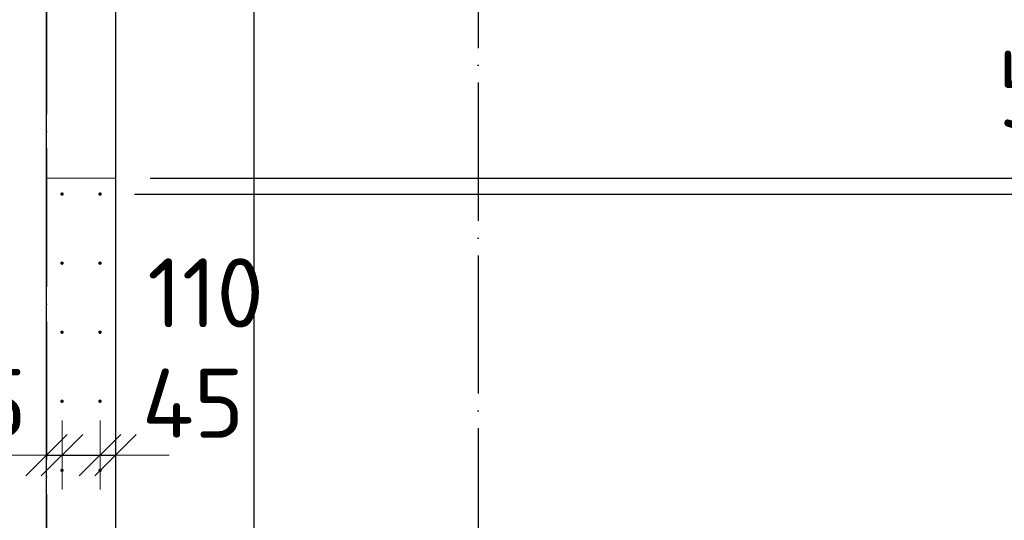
# Model space of a CAD drawing. Header units: millimetres. Extents: x 76517 to 124446, y -73423 to -21861.
# Tile 59 of 117: x 93823 to 96672, y -46991 to -45541. Entities that reach past the tile are written whole.
import ezdxf

# ---------------------------------------------------------------- set-up
doc = ezdxf.new("R2010")
doc.units = ezdxf.units.MM
doc.header["$PDMODE"] = 65
for name, pattern in [('______11', [500, 400, -50, 0, -50]), ('______2', [270, 200, -70]), ('______5', [1100, 800, -100, 100, -100])]:
    doc.linetypes.add(name, pattern=pattern)
for name, color, linetype, lineweight in [('Арм.стержн. Выпуски', 180, 'Continuous', 35), ('Размерная линия_ общее_1', 7, 'Continuous', 13), ('Стена_ общее', 7, 'Continuous', 35), ('Фундамент_ общее', 7, 'Continuous', 35)]:
    doc.layers.add(name, color=color, linetype=linetype, lineweight=lineweight)
doc.layers.add('Осевая линия_ общее', color=7, linetype='______5', lineweight=13, true_color=0xa0a0a0)
doc.styles.add('ISOCPEUR', font='ISOCPEUR')
doc.dimstyles.new('DIMSTYLE_10', dxfattribs={"dimtxt": 200, "dimasz": 200, "dimexe": 0, "dimexo": 0, "dimgap": 100, "dimtad": 2, "dimdec": 0, "dimrnd": 5, "dimzin": 12, "dimdsep": 46, "dimtxsty": 'ISOCPEUR', "dimblk1": 'ALL_ML_STRICH', "dimblk2": 'ALL_ML_STRICH', "dimsah": 1, "dimcen": 0, "dimclrd": 7, "dimclre": 256, "dimclrt": 7, "dimadec": 0, "dimazin": 0, "dimtfac": 1, "dimtdec": 0, "dimtix": 1, "dimtmove": 2, "dimatfit": 3, "dimfxl": 0, "dimtvp": 1.2, "dimtzin": 0, "dimlwd": 0, "dimlwe": -3, "dimarcsym": 0})
doc.dimstyles.new('DIMSTYLE_16', dxfattribs={"dimtxt": 200, "dimasz": 200, "dimexe": 0, "dimexo": 0, "dimgap": 100, "dimtad": 2, "dimdec": 0, "dimrnd": 5, "dimzin": 12, "dimdsep": 46, "dimtxsty": 'ISOCPEUR', "dimblk1": 'ALL_ML_STRICH', "dimblk2": 'ALL_ML_STRICH', "dimsah": 1, "dimcen": 0, "dimclrd": 7, "dimclre": 256, "dimclrt": 7, "dimadec": 0, "dimazin": 0, "dimtfac": 1, "dimtdec": 0, "dimtix": 1, "dimtmove": 2, "dimatfit": 3, "dimfxl": 0, "dimtzin": 0, "dimlwd": 0, "dimlwe": -3, "dimarcsym": 0})

# ---------------------------------------------------------------- blocks, each defined once
blk = doc.blocks.new('ALL_ML_STRICH')
at = {"color": 0, "linetype": 'ByBlock', "lineweight": -2}
for p, q in [((0, -0.5), (0, 0.5)), ((-0.3, -0.3), (0.3, 0.3)), ((-1, 0), (0.5, 0))]:
    blk.add_line(p, q, dxfattribs=at)
blk = doc.blocks.new('*D180')
at = {"layer": 'DEFPOINTS', "color": 7, "linetype": 'Continuous', "lineweight": 13, "transparency": 33554687}
for p in [(93945, -46714.7), (93900, -46801.8), (93900, -46830.2)]:
    blk.add_point(p, dxfattribs=at)
at = {"layer": 'Размерная линия_ общее_1', "color": 253, "linetype": 'Continuous', "lineweight": -2, "true_color": 0xa0a0a0, "transparency": 33554687}
for p, q in [((93900, -46801.8), (93900, -46801.8)), ((93945, -46801.8), (93945, -46801.8))]:
    blk.add_line(p, q, dxfattribs=at)
at = {"layer": 'Размерная линия_ общее_1', "color": 7, "linetype": 'Continuous', "lineweight": -2, "transparency": 33554687}
blk.add_line((93900, -46801.8), (93945, -46801.8), dxfattribs=at)
at = {"layer": 'Размерная линия_ общее_1', "color": 7, "linetype": 'Continuous', "lineweight": 13, "transparency": 33554687, "xscale": 200, "yscale": 200, "zscale": 200}
blk.add_blockref('ALL_ML_STRICH', (93945, -46801.8), dxfattribs=at)
at = {"layer": 'Размерная линия_ общее_1', "color": 7, "linetype": 'Continuous', "lineweight": 13, "transparency": 33554687, "xscale": 200, "yscale": 200, "zscale": 200, "rotation": 180}
blk.add_blockref('ALL_ML_STRICH', (93900, -46801.8), dxfattribs=at)
at = {"layer": 'Размерная линия_ общее_1', "color": 7, "linetype": 'Continuous', "lineweight": 13, "transparency": 33554687, "insert": (93694.9, -46652.1), "char_height": 200, "width": 400, "attachment_point": 5, "style": 'ISOCPEUR'}
blk.add_mtext('\\A1;{45}', dxfattribs=at)
blk = doc.blocks.new('*D181')
at = {"layer": 'DEFPOINTS', "color": 7, "linetype": 'Continuous', "lineweight": 13, "transparency": 33554687}
for p in [(93945, -46714.7), (94055, -46714.7), (93945, -46801.8)]:
    blk.add_point(p, dxfattribs=at)
at = {"layer": 'Размерная линия_ общее_1', "color": 253, "linetype": 'Continuous', "lineweight": -2, "true_color": 0xa0a0a0, "transparency": 33554687}
for p, q in [((93945, -46801.8), (93945, -46801.8)), ((94055, -46801.8), (94055, -46801.8))]:
    blk.add_line(p, q, dxfattribs=at)
at = {"layer": 'Размерная линия_ общее_1', "color": 7, "linetype": 'Continuous', "lineweight": -2, "transparency": 33554687}
blk.add_line((93945, -46801.8), (94055, -46801.8), dxfattribs=at)
at = {"layer": 'Размерная линия_ общее_1', "color": 7, "linetype": 'Continuous', "lineweight": 13, "transparency": 33554687, "xscale": 200, "yscale": 200, "zscale": 200, "rotation": 180}
blk.add_blockref('ALL_ML_STRICH', (93945, -46801.8), dxfattribs=at)
at = {"layer": 'Размерная линия_ общее_1', "color": 7, "linetype": 'Continuous', "lineweight": 13, "transparency": 33554687, "xscale": 200, "yscale": 200, "zscale": 200}
blk.add_blockref('ALL_ML_STRICH', (94055, -46801.8), dxfattribs=at)
at = {"layer": 'Размерная линия_ общее_1', "color": 7, "linetype": 'Continuous', "lineweight": 13, "transparency": 33554687, "insert": (94360.5, -46332.1), "char_height": 200, "width": 600, "attachment_point": 5, "style": 'ISOCPEUR'}
blk.add_mtext('\\A1;{110}', dxfattribs=at)
blk = doc.blocks.new('*D182')
at = {"layer": 'DEFPOINTS', "color": 7, "linetype": 'Continuous', "lineweight": 13, "transparency": 33554687}
for p in [(94055, -46714.7), (94055, -46801.8), (94100, -46840.2)]:
    blk.add_point(p, dxfattribs=at)
at = {"layer": 'Размерная линия_ общее_1', "color": 253, "linetype": 'Continuous', "lineweight": -2, "true_color": 0xa0a0a0, "transparency": 33554687}
for p, q in [((94055, -46801.8), (94055, -46801.8)), ((94100, -46801.8), (94100, -46801.8))]:
    blk.add_line(p, q, dxfattribs=at)
at = {"layer": 'Размерная линия_ общее_1', "color": 7, "linetype": 'Continuous', "lineweight": -2, "transparency": 33554687}
blk.add_line((94055, -46801.8), (94100, -46801.8), dxfattribs=at)
at = {"layer": 'Размерная линия_ общее_1', "color": 7, "linetype": 'Continuous', "lineweight": 13, "transparency": 33554687, "xscale": 200, "yscale": 200, "zscale": 200}
blk.add_blockref('ALL_ML_STRICH', (94100, -46801.8), dxfattribs=at)
at = {"layer": 'Размерная линия_ общее_1', "color": 7, "linetype": 'Continuous', "lineweight": 13, "transparency": 33554687, "xscale": 200, "yscale": 200, "zscale": 200, "rotation": 180}
blk.add_blockref('ALL_ML_STRICH', (94055, -46801.8), dxfattribs=at)
at = {"layer": 'Размерная линия_ общее_1', "color": 7, "linetype": 'Continuous', "lineweight": 13, "transparency": 33554687, "insert": (94324.2, -46651.4), "char_height": 200, "width": 400, "attachment_point": 5, "style": 'ISOCPEUR'}
blk.add_mtext('\\A1;{45}', dxfattribs=at)
blk = doc.blocks.new('*D356')
at = {"layer": 'DEFPOINTS', "color": 7, "linetype": 'Continuous', "lineweight": 13, "transparency": 33554687}
for p in [(94055, -46046), (94055, -48046), (97244.3, -48046)]:
    blk.add_point(p, dxfattribs=at)
at = {"layer": 'Размерная линия_ общее_1', "color": 253, "linetype": 'Continuous', "lineweight": -2, "true_color": 0xa0a0a0, "transparency": 33554687}
for p, q in [((94155, -46046), (97244.3, -46046)), ((94155, -48046), (97244.3, -48046))]:
    blk.add_line(p, q, dxfattribs=at)
at = {"layer": 'Размерная линия_ общее_1', "color": 7, "linetype": 'Continuous', "lineweight": -2, "transparency": 33554687}
blk.add_line((97244.3, -48046), (97244.3, -46046), dxfattribs=at)
at = {"layer": 'Размерная линия_ общее_1', "color": 7, "linetype": 'Continuous', "lineweight": 13, "transparency": 33554687, "xscale": 200, "yscale": 200, "zscale": 200}
for p, rotation in [((97244.3, -46046), 90), ((97244.3, -48046), 270)]:
    blk.add_blockref('ALL_ML_STRICH', p, dxfattribs=dict(at, rotation=rotation))
at = {"layer": 'Размерная линия_ общее_1', "color": 7, "linetype": 'Continuous', "lineweight": 13, "transparency": 33554687, "insert": (96994.3, -47786), "char_height": 200, "width": 10, "attachment_point": 1, "rotation": 90, "line_spacing_factor": 0.60241, "style": 'ISOCPEUR'}
blk.add_mtext('10х200=2000', dxfattribs=at)
blk = doc.blocks.new('*D357')
at = {"layer": 'DEFPOINTS', "color": 7, "linetype": 'Continuous', "lineweight": 13, "transparency": 33554687}
for p in [(94100, -46000), (94055, -46046), (97244.3, -46046)]:
    blk.add_point(p, dxfattribs=at)
at = {"layer": 'Размерная линия_ общее_1', "color": 253, "linetype": 'Continuous', "lineweight": -2, "true_color": 0xa0a0a0, "transparency": 33554687}
for p, q in [((94200, -46000), (97244.3, -46000)), ((94155, -46046), (97244.3, -46046))]:
    blk.add_line(p, q, dxfattribs=at)
at = {"layer": 'Размерная линия_ общее_1', "color": 7, "linetype": 'Continuous', "lineweight": -2, "transparency": 33554687}
blk.add_line((97244.3, -46046), (97244.3, -46000), dxfattribs=at)
at = {"layer": 'Размерная линия_ общее_1', "color": 7, "linetype": 'Continuous', "lineweight": 13, "transparency": 33554687, "xscale": 200, "yscale": 200, "zscale": 200}
for p, rotation in [((97244.3, -46046), 270), ((97244.3, -46000), 90)]:
    blk.add_blockref('ALL_ML_STRICH', p, dxfattribs=dict(at, rotation=rotation))
at = {"layer": 'Размерная линия_ общее_1', "color": 7, "linetype": 'Continuous', "lineweight": 13, "transparency": 33554687, "insert": (96773.3, -45759.9), "char_height": 200, "width": 400, "attachment_point": 5, "rotation": 90, "style": 'ISOCPEUR'}
blk.add_mtext('\\A1;{45}', dxfattribs=at)
blk = doc.blocks.new('*D358')
at = {"layer": 'DEFPOINTS', "color": 7, "linetype": 'Continuous', "lineweight": 13, "transparency": 33554687}
for p in [(94100, -45000), (94100, -46000), (97244.3, -46000)]:
    blk.add_point(p, dxfattribs=at)
at = {"layer": 'Размерная линия_ общее_1', "color": 253, "linetype": 'Continuous', "lineweight": -2, "true_color": 0xa0a0a0, "transparency": 33554687}
for p, q in [((94200, -45000), (97244.3, -45000)), ((94200, -46000), (97244.3, -46000))]:
    blk.add_line(p, q, dxfattribs=at)
at = {"layer": 'Размерная линия_ общее_1', "color": 7, "linetype": 'Continuous', "lineweight": -2, "transparency": 33554687}
blk.add_line((97244.3, -46000), (97244.3, -45000), dxfattribs=at)
at = {"layer": 'Размерная линия_ общее_1', "color": 7, "linetype": 'Continuous', "lineweight": 13, "transparency": 33554687, "xscale": 200, "yscale": 200, "zscale": 200}
for p, rotation in [((97244.3, -45000), 90), ((97244.3, -46000), 270)]:
    blk.add_blockref('ALL_ML_STRICH', p, dxfattribs=dict(at, rotation=rotation))
at = {"layer": 'Размерная линия_ общее_1', "color": 7, "linetype": 'Continuous', "lineweight": 13, "transparency": 33554687, "insert": (97094.3, -45470), "char_height": 200, "width": 800, "attachment_point": 5, "rotation": 90, "style": 'ISOCPEUR'}
blk.add_mtext('\\A1;{1000}', dxfattribs=at)

msp = doc.modelspace()

# ---------------------------------------------------------------- hatches: boundary and pattern name
at = {"layer": 'Арм.стержн. Выпуски', "linetype": 'Continuous', "lineweight": 35, "transparency": 33554687}
for points in [[(93950, -46046), (93949.6, -46044.1), (93948.5, -46042.5), (93946.9, -46041.4), (93945, -46041), (93943.1, -46041.4), (93941.5, -46042.5), (93940.4, -46044.1), (93940, -46046), (93940.4, -46047.9), (93941.5, -46049.5), (93943.1, -46050.6), (93945, -46051), (93946.9, -46050.6), (93948.5, -46049.5), (93949.6, -46047.9)], [(94060, -46046), (94059.6, -46044.1), (94058.5, -46042.5), (94056.9, -46041.4), (94055, -46041), (94053.1, -46041.4), (94051.5, -46042.5), (94050.4, -46044.1), (94050, -46046), (94050.4, -46047.9), (94051.5, -46049.5), (94053.1, -46050.6), (94055, -46051), (94056.9, -46050.6), (94058.5, -46049.5), (94059.6, -46047.9)], [(93950, -46246), (93949.6, -46244.1), (93948.5, -46242.5), (93946.9, -46241.4), (93945, -46241), (93943.1, -46241.4), (93941.5, -46242.5), (93940.4, -46244.1), (93940, -46246), (93940.4, -46247.9), (93941.5, -46249.5), (93943.1, -46250.6), (93945, -46251), (93946.9, -46250.6), (93948.5, -46249.5), (93949.6, -46247.9)], [(94060, -46246), (94059.6, -46244.1), (94058.5, -46242.5), (94056.9, -46241.4), (94055, -46241), (94053.1, -46241.4), (94051.5, -46242.5), (94050.4, -46244.1), (94050, -46246), (94050.4, -46247.9), (94051.5, -46249.5), (94053.1, -46250.6), (94055, -46251), (94056.9, -46250.6), (94058.5, -46249.5), (94059.6, -46247.9)], [(93950, -46446), (93949.6, -46444.1), (93948.5, -46442.5), (93946.9, -46441.4), (93945, -46441), (93943.1, -46441.4), (93941.5, -46442.5), (93940.4, -46444.1), (93940, -46446), (93940.4, -46447.9), (93941.5, -46449.5), (93943.1, -46450.6), (93945, -46451), (93946.9, -46450.6), (93948.5, -46449.5), (93949.6, -46447.9)], [(94060, -46446), (94059.6, -46444.1), (94058.5, -46442.5), (94056.9, -46441.4), (94055, -46441), (94053.1, -46441.4), (94051.5, -46442.5), (94050.4, -46444.1), (94050, -46446), (94050.4, -46447.9), (94051.5, -46449.5), (94053.1, -46450.6), (94055, -46451), (94056.9, -46450.6), (94058.5, -46449.5), (94059.6, -46447.9)], [(93950, -46646), (93949.6, -46644.1), (93948.5, -46642.5), (93946.9, -46641.4), (93945, -46641), (93943.1, -46641.4), (93941.5, -46642.5), (93940.4, -46644.1), (93940, -46646), (93940.4, -46647.9), (93941.5, -46649.5), (93943.1, -46650.6), (93945, -46651), (93946.9, -46650.6), (93948.5, -46649.5), (93949.6, -46647.9)], [(94060, -46646), (94059.6, -46644.1), (94058.5, -46642.5), (94056.9, -46641.4), (94055, -46641), (94053.1, -46641.4), (94051.5, -46642.5), (94050.4, -46644.1), (94050, -46646), (94050.4, -46647.9), (94051.5, -46649.5), (94053.1, -46650.6), (94055, -46651), (94056.9, -46650.6), (94058.5, -46649.5), (94059.6, -46647.9)], [(93950, -46846), (93949.6, -46844.1), (93948.5, -46842.5), (93946.9, -46841.4), (93945, -46841), (93943.1, -46841.4), (93941.5, -46842.5), (93940.4, -46844.1), (93940, -46846), (93940.4, -46847.9), (93941.5, -46849.5), (93943.1, -46850.6), (93945, -46851), (93946.9, -46850.6), (93948.5, -46849.5), (93949.6, -46847.9)], [(94060, -46846), (94059.6, -46844.1), (94058.5, -46842.5), (94056.9, -46841.4), (94055, -46841), (94053.1, -46841.4), (94051.5, -46842.5), (94050.4, -46844.1), (94050, -46846), (94050.4, -46847.9), (94051.5, -46849.5), (94053.1, -46850.6), (94055, -46851), (94056.9, -46850.6), (94058.5, -46849.5), (94059.6, -46847.9)]]:
    msp.add_hatch(color=4, dxfattribs=at).paths.add_polyline_path(points)

# ---------------------------------------------------------------- linework, layer by layer
at = {"layer": 'Осевая линия_ общее', "color": 253, "linetype": '______11', "lineweight": -3, "true_color": 0xa0a0a0, "transparency": 33554687}
for p, q in [((93900, -23410), (93900, -72827.9)), ((95150, -29220), (95150, -72827.9))]:
    msp.add_line(p, q, dxfattribs=at)
at = {"layer": 'Стена_ общее', "color": 7, "linetype": 'Continuous', "lineweight": 25, "transparency": 33554687}
for p, q in [((94100, -38410), (94100, -48113.6)), ((94100, -38410), (94100, -48113.6)), ((93900, -48100), (93900, -45000)), ((93900, -48100), (93900, -45000))]:
    msp.add_line(p, q, dxfattribs=at)
at = {"layer": 'Стена_ общее', "color": 253, "linetype": '______2', "lineweight": 18, "true_color": 0xababab, "transparency": 33554687}
msp.add_line((93900, -46000), (94100, -46000), dxfattribs=at)
msp.add_line((93900, -46000), (94100, -46000), dxfattribs=at)
at = {"layer": 'Фундамент_ общее', "color": 7, "lineweight": 25, "transparency": 33554687}
msp.add_line((94500, -38810), (94500, -47948), dxfattribs=at)
at = {"layer": 'Фундамент_ общее', "color": 7, "linetype": 'Continuous', "lineweight": 25, "transparency": 33554687}
msp.add_line((94500, -38810), (94500, -47948), dxfattribs=at)

# ---------------------------------------------------------------- dimensions: what is measured, and where the dimension line sits
at = {"layer": 'Размерная линия_ общее_1', "color": 7, "linetype": 'Continuous', "lineweight": 13, "transparency": 33554687}
for base, p1, p2, dimstyle, picture, middle in [((97244.3, -45000), (94200, -46000), (94200, -45000), 'DIMSTYLE_16', '*D358', (97094.3, -45470)), ((97244.3, -46000), (94155, -46046), (94200, -46000), 'DIMSTYLE_10', '*D357', (96773.3, -45759.9))]:
    dim = msp.add_linear_dim(base=base, p1=p1, p2=p2, angle=90, dimstyle=dimstyle, override={"dimpost": '<>', "dimclrd": 7, "dimclre": 253, "dimclrt": 7, "dimlwd": 0, "dimlwe": 65533}, dxfattribs=at)
    dim.commit()
    dim.dimension.update_dxf_attribs({"geometry": picture, "text_midpoint": middle, "dimtype": 160})
dim = msp.add_linear_dim(base=(97244.3, -46046), p1=(94155, -48046), p2=(94155, -46046), angle=90, text='10х200=2000', dimstyle='DIMSTYLE_16', override={"dimpost": '<>', "dimclrd": 7, "dimclre": 253, "dimclrt": 7, "dimlwd": 0, "dimlwe": 65533}, dxfattribs=at)
dim.commit()
dim.dimension.update_dxf_attribs({"geometry": '*D356', "text_midpoint": (97144.3, -47046), "dimtype": 160})
for base, p1, p2, picture, middle in [((94055, -46801.8), (93945, -46801.8), (94055, -46801.8), '*D181', (94360.5, -46332.1)), ((93945, -46801.8), (93900, -46801.8), (93945, -46801.8), '*D180', (93694.9, -46652.1)), ((94100, -46801.8), (94055, -46801.8), (94100, -46801.8), '*D182', (94324.2, -46651.4))]:
    dim = msp.add_linear_dim(base=base, p1=p1, p2=p2, dimstyle='DIMSTYLE_10', override={"dimpost": '<>', "dimclrd": 7, "dimclre": 253, "dimclrt": 7, "dimlwd": 0, "dimlwe": 65533}, dxfattribs=at)
    dim.commit()
    dim.dimension.update_dxf_attribs({"geometry": picture, "text_midpoint": middle, "dimtype": 160})

doc.saveas('drawing.dxf')
